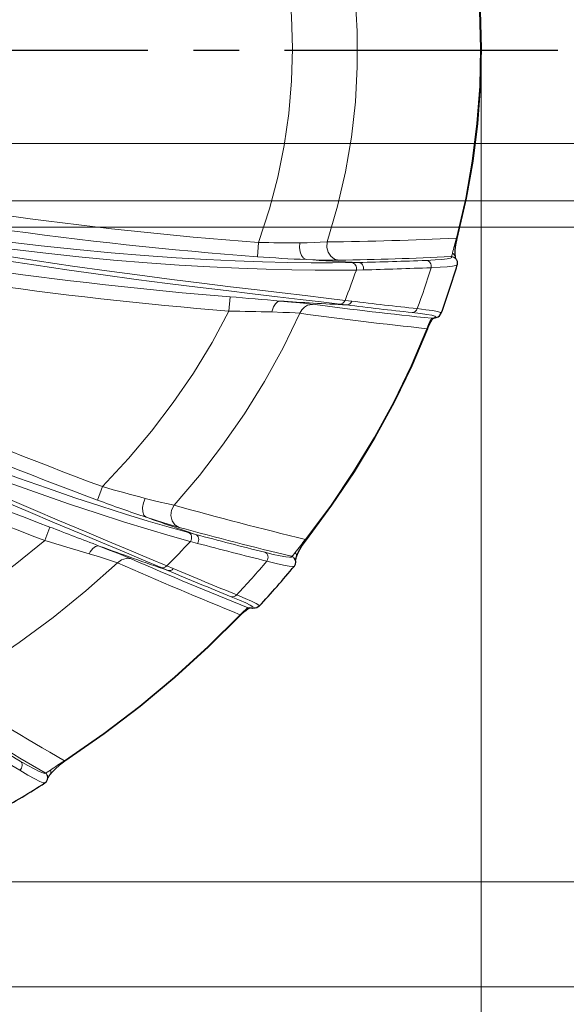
# Model space of a CAD drawing. Header units: millimetres. Extents: x 0 to 594, y 0 to 840.
# Tile 13 of 33: x 345 to 383, y 308 to 376. Entities that reach past the tile are written whole.
import ezdxf

# ---------------------------------------------------------------- set-up
doc = ezdxf.new("R2010")
doc.units = ezdxf.units.MM
doc.linetypes.add('CENTER2', pattern=[28.575, 19.05, -3.175, 3.175, -3.175])
doc.styles.add('Default', font='txt')
doc.dimstyles.new('ISO', dxfattribs={"dimtxt": 3.5, "dimasz": 4.375, "dimexe": 2.1, "dimexo": 1.05, "dimgap": 1.75, "dimtad": 1, "dimdsep": 46, "dimtxsty": 'Default', "dimblk": 'CLOSED', "dimcen": 0.09, "dimclrt": 13, "dimadec": 0, "dimazin": 0, "dimtfac": 0.4, "dimtdec": 3, "dimtofl": 0, "dimtmove": 0, "dimatfit": 3, "dimldrblk": 'CLOSED', "dimfxl": 0, "dimtolj": 1, "dimarcsym": 0})

# ---------------------------------------------------------------- blocks, each defined once
blk = doc.blocks.new('.TD_SECTION_1', base_point=(66.801, 342.614))
at = {"color": 0, "linetype": 'CENTER2'}
blk.add_lwpolyline([(77.301, 374.114), (416.628, 374.115)], dxfattribs=at)
blk = doc.blocks.new('_CLOSED')
at = {"color": 0, "linetype": 'ByBlock', "lineweight": -2}
for p, q in [((-1, 0.166667), (0, 0)), ((-1, 0.166667), (-1, -0.166667)), ((0, 0), (-1, -0.166667)), ((0, 0), (-1, 0))]:
    blk.add_line(p, q, dxfattribs=at)
blk = doc.blocks.new('*D10')
at = {"color": 0, "linetype": 'Continuous', "lineweight": -2}
for p, q in [((277.761, 386.45), (494.884, 386.45)), ((492.784, 382.075), (492.784, 366.154)), ((277.761, 361.779), (494.884, 361.779))]:
    blk.add_line(p, q, dxfattribs=at)
at = {"layer": 'Defpoints', "color": 0}
for p in [(276.711, 386.45), (276.711, 361.779), (492.784, 361.779)]:
    blk.add_point(p, dxfattribs=at)
at = {"color": 0, "lineweight": -2, "xscale": 4.375, "yscale": 4.375, "zscale": 4.375}
for p, rotation in [((492.784, 386.45), 90.00000000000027), ((492.784, 361.779), 270.0000000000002)]:
    blk.add_blockref('_CLOSED', p, dxfattribs=dict(at, rotation=rotation))
at = {"color": 0, "lineweight": 0, "insert": (489.284, 374.114), "char_height": 3.5, "attachment_point": 5, "rotation": 90, "style": 'Default'}
blk.add_mtext('\\A1;24.7', dxfattribs=at)
blk = doc.blocks.new('*D11')
at = {"color": 0, "linetype": 'Continuous', "lineweight": -2}
for p, q in [((248.023, 380.614), (459.407, 380.614)), ((457.307, 376.239), (457.307, 371.989)), ((248.023, 367.614), (459.407, 367.614))]:
    blk.add_line(p, q, dxfattribs=at)
at = {"layer": 'Defpoints', "color": 0}
for p in [(246.973, 380.614), (246.973, 367.614), (457.307, 367.614)]:
    blk.add_point(p, dxfattribs=at)
at = {"color": 0, "lineweight": -2, "xscale": 4.375, "yscale": 4.375, "zscale": 4.375}
for p, rotation in [((457.307, 380.614), 90), ((457.307, 367.614), 270)]:
    blk.add_blockref('_CLOSED', p, dxfattribs=dict(at, rotation=rotation))
at = {"color": 0, "lineweight": 0, "insert": (453.807, 374.114), "char_height": 3.5, "attachment_point": 5, "rotation": 90, "style": 'Default'}
blk.add_mtext('\\A1;13', dxfattribs=at)
blk = doc.blocks.new('*D12')
at = {"color": 0, "linetype": 'Continuous', "lineweight": -2}
for p, q in [((248.023, 384.614), (477.145, 384.614)), ((475.045, 380.239), (475.045, 367.989)), ((248.023, 363.614), (477.145, 363.614))]:
    blk.add_line(p, q, dxfattribs=at)
at = {"layer": 'Defpoints', "color": 0}
for p in [(246.973, 384.614), (246.973, 363.614), (475.045, 363.614)]:
    blk.add_point(p, dxfattribs=at)
at = {"color": 0, "lineweight": -2, "xscale": 4.375, "yscale": 4.375, "zscale": 4.375}
for p, rotation in [((475.045, 384.614), 90), ((475.045, 363.614), 270)]:
    blk.add_blockref('_CLOSED', p, dxfattribs=dict(at, rotation=rotation))
at = {"color": 0, "lineweight": 0, "insert": (471.545, 374.114), "char_height": 3.5, "attachment_point": 5, "rotation": 90, "style": 'Default'}
blk.add_mtext('\\A1;21', dxfattribs=at)
blk = doc.blocks.new('*D13')
at = {"color": 0, "linetype": 'Continuous', "lineweight": -2}
for p, q in [((117.175, 373.064), (117.175, 275.602)), ((376.751, 373.064), (376.751, 275.602)), ((121.55, 277.702), (372.376, 277.702))]:
    blk.add_line(p, q, dxfattribs=at)
at = {"layer": 'Defpoints', "color": 0}
for p in [(117.175, 374.114), (376.751, 374.114), (376.751, 277.702)]:
    blk.add_point(p, dxfattribs=at)
at = {"color": 0, "lineweight": -2, "xscale": 4.375, "yscale": 4.375, "zscale": 4.375}
for p, rotation in [((117.175, 277.702), 179.9999898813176), ((376.751, 277.702), 359.9999898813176)]:
    blk.add_blockref('_CLOSED', p, dxfattribs=dict(at, rotation=rotation))
at = {"color": 0, "lineweight": 0, "insert": (246.963, 281.202), "char_height": 3.5, "attachment_point": 5, "rotation": 359.99999, "style": 'Default'}
blk.add_mtext('\\A1;259.6', dxfattribs=at)
blk = doc.blocks.new('*D14')
at = {"color": 0, "linetype": 'Continuous', "lineweight": -2}
for p, q in [((248.011, 432.071), (512.555, 432.071)), ((510.455, 320.533), (510.455, 427.696)), ((248.011, 316.158), (512.555, 316.158))]:
    blk.add_line(p, q, dxfattribs=at)
at = {"layer": 'Defpoints', "color": 0}
for p in [(246.961, 432.071), (510.455, 432.071), (246.961, 316.158)]:
    blk.add_point(p, dxfattribs=at)
at = {"color": 0, "lineweight": -2, "xscale": 4.375, "yscale": 4.375, "zscale": 4.375}
for p, rotation in [((510.455, 432.071), 90.00003193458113), ((510.455, 316.158), 270.0000319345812)]:
    blk.add_blockref('_CLOSED', p, dxfattribs=dict(at, rotation=rotation))
at = {"color": 0, "lineweight": 0, "insert": (506.955, 374.114), "char_height": 3.5, "attachment_point": 5, "rotation": 90.00003, "style": 'Default'}
blk.add_mtext('\\A1;115.9', dxfattribs=at)
blk = doc.blocks.new('*D15')
at = {"color": 0, "linetype": 'Continuous', "lineweight": -2}
for p, q in [((297.521, 439.393), (541.681, 439.393)), ((539.581, 435.018), (539.581, 313.21)), ((297.521, 308.835), (541.681, 308.835))]:
    blk.add_line(p, q, dxfattribs=at)
at = {"layer": 'Defpoints', "color": 0}
for p in [(296.471, 439.393), (296.471, 308.835), (539.581, 308.835)]:
    blk.add_point(p, dxfattribs=at)
at = {"color": 0, "lineweight": -2, "xscale": 4.375, "yscale": 4.375, "zscale": 4.375}
for p, rotation in [((539.581, 439.393), 89.99998800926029), ((539.581, 308.835), 269.9999880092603)]:
    blk.add_blockref('_CLOSED', p, dxfattribs=dict(at, rotation=rotation))
at = {"color": 0, "lineweight": 0, "insert": (536.081, 374.114), "char_height": 3.5, "attachment_point": 5, "rotation": 89.99999, "style": 'Default'}
blk.add_mtext('\\A1;130.6', dxfattribs=at)
blk = doc.blocks.new('b', base_point=(70.359, 265.815))
at = {"color": 0, "linetype": 'Continuous', "lineweight": 0}
for p, q in [((375.031, 361.005), (375.067, 360.995)), ((361.234, 360.711), (361.16, 359.714)), ((367.731, 359.304), (368.216, 359.314)), ((368.054, 358.786), (368.539, 358.797)), ((359.173, 355.924), (359.253, 356.92)), ((367.373, 356.352), (366.906, 356.411)), ((367.731, 356.618), (367.264, 356.675)), ((373.301, 355.408), (373.312, 355.421)), ((372.974, 354.701), (373.009, 354.687)), ((350.36, 343.695), (350.013, 342.757)), ((346.694, 340.871), (346.339, 339.937)), ((356.345, 340.498), (356.84, 340.365)), ((356.482, 339.874), (356.978, 339.742)), ((364.52, 340.018), (364.549, 339.995)), ((354.908, 337.856), (354.456, 338.049)), ((355.296, 337.979), (354.844, 338.17)), ((359.963, 334.769), (359.99, 334.743)), ((347.72, 324.594), (347.741, 324.563))]:
    blk.add_line(p, q, dxfattribs=at)
for points in [[(361.234, 387.518), (361.941, 385.369), (362.529, 383.185), (362.993, 380.971), (363.328, 378.734), (363.533, 376.481), (363.605, 374.221), (363.545, 371.96), (363.352, 369.706), (363.029, 367.467), (362.578, 365.251), (362.002, 363.063), (361.234, 360.711)], [(366.031, 387.483), (366.713, 385.132), (367.268, 382.742), (367.688, 380.32), (367.972, 377.878), (368.117, 375.421), (368.122, 372.957), (367.985, 370.499), (367.709, 368.056), (367.297, 365.633), (366.75, 363.241), (366.031, 360.746)], [(375.031, 387.224), (375.627, 384.666), (376.096, 382.082), (376.434, 379.478), (376.64, 376.86), (376.713, 374.234), (376.652, 371.608), (376.458, 368.989), (376.132, 366.383), (375.675, 363.797), (375.031, 361.005)], [(367.731, 359.304), (366.385, 359.287), (364.895, 359.288), (363.266, 359.31), (361.504, 359.354), (359.617, 359.423), (357.611, 359.519), (355.494, 359.644), (353.274, 359.8), (350.959, 359.99), (348.558, 360.214), (346.078, 360.475), (343.53, 360.772), (340.922, 361.107), (338.263, 361.48), (335.562, 361.892), (332.829, 362.342), (330.072, 362.829), (327.299, 363.352), (324.516, 363.911), (321.73, 364.504), (318.946, 365.131), (316.074, 365.812)], [(367.264, 356.675), (365.951, 356.837), (364.489, 357.012), (362.886, 357.2), (361.146, 357.405), (359.277, 357.628), (357.287, 357.87), (355.182, 358.133), (352.972, 358.419), (350.665, 358.73), (348.269, 359.066), (345.794, 359.429), (343.248, 359.82), (340.64, 360.24), (337.981, 360.688), (335.28, 361.167), (332.546, 361.674), (329.787, 362.21), (327.012, 362.775), (324.229, 363.368), (321.443, 363.989), (318.659, 364.637), (315.798, 365.331)], [(368.053, 358.786), (366.695, 358.769), (365.191, 358.77), (363.547, 358.792), (361.769, 358.837), (359.865, 358.908), (357.84, 359.005), (355.704, 359.133), (353.464, 359.291), (351.128, 359.484), (348.705, 359.712), (346.203, 359.976), (343.633, 360.278), (341.002, 360.619), (338.321, 360.999), (335.598, 361.418), (332.844, 361.876), (330.066, 362.373), (327.274, 362.908), (324.474, 363.479), (321.673, 364.085), (318.875, 364.725), (315.98, 365.423)], [(366.906, 356.411), (365.601, 356.571), (364.149, 356.744), (362.555, 356.931), (360.826, 357.134), (358.969, 357.355), (356.991, 357.595), (354.899, 357.856), (352.702, 358.139), (350.409, 358.446), (348.027, 358.779), (345.566, 359.138), (343.035, 359.525), (340.442, 359.94), (337.797, 360.382), (335.11, 360.854), (332.389, 361.353), (329.642, 361.881), (326.878, 362.437), (324.103, 363.019), (321.324, 363.629), (318.546, 364.264), (315.703, 364.943)], [(356.345, 340.499), (355.008, 340.87), (353.541, 341.298), (351.951, 341.783), (350.246, 342.325), (348.431, 342.924), (346.517, 343.579), (344.512, 344.291), (342.423, 345.058), (340.259, 345.88), (338.029, 346.756), (335.741, 347.685), (333.403, 348.664), (331.024, 349.692), (328.611, 350.768), (326.171, 351.889), (323.713, 353.053), (321.241, 354.258), (318.762, 355.502), (316.281, 356.783), (313.804, 358.097), (311.334, 359.444), (308.874, 360.821), (306.32, 362.29)], [(354.844, 338.17), (353.608, 338.696), (352.235, 339.274), (350.732, 339.904), (349.107, 340.587), (347.369, 341.321), (345.525, 342.105), (343.584, 342.939), (341.554, 343.823), (339.445, 344.753), (337.265, 345.731), (335.022, 346.753), (332.726, 347.818), (330.385, 348.925), (328.006, 350.072), (325.598, 351.256), (323.167, 352.477), (320.721, 353.73), (318.266, 355.015), (315.806, 356.33), (313.348, 357.672), (310.895, 359.041), (308.452, 360.433), (305.929, 361.902)], [(356.481, 339.874), (355.066, 340.27), (353.507, 340.728), (351.812, 341.249), (349.99, 341.834), (348.051, 342.481), (346.003, 343.192), (343.857, 343.965), (341.622, 344.8), (339.308, 345.695), (336.926, 346.649), (334.484, 347.661), (331.992, 348.728), (329.46, 349.85), (326.897, 351.022), (324.31, 352.243), (321.708, 353.511), (319.098, 354.822), (316.487, 356.174), (313.879, 357.565), (311.28, 358.991), (308.694, 360.45), (306.119, 361.945)], [(354.456, 338.049), (353.227, 338.57), (351.862, 339.143), (350.367, 339.769), (348.751, 340.446), (347.022, 341.173), (345.187, 341.951), (343.256, 342.778), (341.236, 343.654), (339.137, 344.576), (336.967, 345.545), (334.735, 346.558), (332.449, 347.614), (330.117, 348.711), (327.747, 349.847), (325.347, 351.02), (322.924, 352.228), (320.485, 353.47), (318.036, 354.743), (315.581, 356.045), (313.127, 357.375), (310.677, 358.73), (308.234, 360.11), (305.728, 361.557)], [(364.104, 360.687), (364.093, 360.368), (364.135, 360.062), (364.227, 359.804), (364.36, 359.618), (364.558, 359.516)], [(364.104, 360.687), (364.632, 360.694), (365.111, 360.705), (365.531, 360.719), (366.031, 360.746)], [(366.84, 359.472), (366.54, 359.554), (366.279, 359.744), (366.093, 360.021), (366.004, 360.354), (366.031, 360.746)], [(372.934, 359.459), (373.539, 359.488), (374.024, 359.524), (374.383, 359.565), (374.614, 359.611), (374.714, 359.661), (374.671, 359.719)], [(374.671, 359.719), (374.709, 359.775), (374.762, 359.966)], [(364.558, 359.516), (365.208, 359.493), (365.794, 359.478), (366.305, 359.47), (366.84, 359.472)], [(373.268, 358.952), (373.894, 358.979), (374.394, 359.014), (374.762, 359.055), (374.994, 359.101), (375.091, 359.155)], [(362.727, 356.629), (362.562, 356.582), (362.407, 356.441), (362.277, 356.221), (362.167, 355.863)], [(365.005, 356.396), (364.606, 356.445), (364.115, 356.498), (363.542, 356.554), (362.727, 356.629)], [(364.119, 355.771), (364.248, 356.009), (364.43, 356.202), (364.651, 356.333), (365.005, 356.396)], [(372.295, 356.097), (372.9, 356.024), (373.374, 355.956), (373.713, 355.892), (373.914, 355.832), (373.973, 355.773)], [(359.173, 355.924), (357.992, 353.732), (356.695, 351.606), (355.29, 349.552), (353.783, 347.57), (352.182, 345.663), (350.36, 343.695)], [(364.119, 355.771), (362.95, 353.358), (361.657, 351.019), (360.247, 348.757), (358.729, 346.577), (357.112, 344.479), (355.344, 342.399)], [(364.119, 355.771), (363.791, 355.795), (363.387, 355.817), (362.918, 355.837), (362.167, 355.863)], [(371.941, 355.823), (372.521, 355.756), (372.979, 355.693), (373.312, 355.632), (373.515, 355.575), (373.587, 355.521), (373.528, 355.472), (373.312, 355.421)], [(372.974, 354.701), (373.095, 354.984), (373.188, 355.191), (373.251, 355.322), (373.301, 355.408)], [(372.974, 354.701), (371.88, 352.119), (370.66, 349.595), (369.318, 347.133), (367.862, 344.738), (366.298, 342.413), (364.52, 340.018)], [(353.33, 342.876), (353.215, 342.56), (353.157, 342.235), (353.166, 341.943), (353.24, 341.716), (353.395, 341.565)], [(353.33, 342.876), (353.882, 342.736), (354.385, 342.613), (354.831, 342.509), (355.344, 342.399)], [(355.694, 340.851), (355.409, 341.031), (355.211, 341.318), (355.127, 341.672), (355.169, 342.044), (355.344, 342.399)], [(353.395, 341.565), (354.046, 341.352), (354.638, 341.164), (355.159, 341.005), (355.694, 340.851)], [(346.339, 339.937), (344.274, 338.257), (342.139, 336.666), (339.941, 335.164), (337.686, 333.751), (334.978, 332.207)], [(351.405, 338.38), (351.063, 338.498), (350.642, 338.637), (350.153, 338.793), (349.421, 339.02)], [(352.357, 338.658), (351.959, 338.826), (351.468, 339.026), (350.899, 339.253), (350.127, 339.554)], [(361.667, 339.119), (362.265, 338.976), (362.754, 338.87), (363.131, 338.803), (363.389, 338.774), (363.527, 338.783), (363.536, 338.839)], [(363.536, 338.839), (363.583, 338.859), (363.642, 338.911), (363.8, 339.105)], [(351.405, 338.38), (349.2, 336.422), (346.915, 334.571), (344.558, 332.825), (342.134, 331.185), (339.463, 329.536)], [(351.405, 338.38), (351.681, 338.594), (352.002, 338.694), (352.357, 338.658)], [(361.82, 338.503), (362.462, 338.345), (362.98, 338.231), (363.368, 338.161), (363.62, 338.137), (363.734, 338.159)], [(359.327, 336.023), (359.901, 335.785), (360.346, 335.588), (360.659, 335.433), (360.834, 335.322), (360.869, 335.255), (360.765, 335.232), (360.509, 335.256)], [(359.715, 336.154), (360.299, 335.909), (360.753, 335.705), (361.07, 335.546), (361.248, 335.432), (361.283, 335.362)], [(359.963, 334.769), (360.186, 334.985), (360.348, 335.133), (360.448, 335.217), (360.508, 335.256)], [(359.963, 334.769), (357.72, 332.546), (355.381, 330.424), (352.952, 328.407), (350.441, 326.493), (347.72, 324.594)], [(344.62, 324.572), (345.155, 324.265), (345.599, 324.023), (345.945, 323.848), (346.19, 323.744), (346.331, 323.71), (346.363, 323.755)], [(344.585, 323.932), (345.165, 323.595), (345.636, 323.334), (345.994, 323.154), (346.232, 323.057), (346.349, 323.045)], [(346.363, 323.755), (346.421, 323.761), (346.504, 323.796), (346.727, 323.94)]]:
    blk.add_lwpolyline(points, dxfattribs=at)
at = {"color": 0, "linetype": 'Continuous', "lineweight": 30}
for points in [[(375.067, 387.233), (375.664, 384.674), (376.133, 382.087), (376.471, 379.48), (376.678, 376.859), (376.751, 374.232), (376.69, 371.604), (376.495, 368.982), (376.168, 366.374), (375.711, 363.785), (375.067, 360.995)], [(375.067, 360.995), (374.973, 360.551), (374.93, 360.196), (374.921, 359.93), (374.936, 359.714)], [(374.838, 359.678), (374.912, 359.635), (375.002, 359.555), (375.088, 359.401), (375.091, 359.155)], [(373.009, 354.687), (373.131, 354.967), (373.248, 355.185), (373.343, 355.331), (373.432, 355.433)], [(373.388, 355.426), (373.467, 355.44), (373.541, 355.455), (373.611, 355.474), (373.681, 355.497), (373.758, 355.532), (373.854, 355.598), (373.973, 355.773)], [(373.009, 354.687), (371.915, 352.105), (370.694, 349.579), (369.352, 347.116), (367.895, 344.72), (366.329, 342.392), (364.549, 339.995)], [(364.549, 339.995), (364.281, 339.616), (364.089, 339.293), (363.959, 339.031), (363.865, 338.785)], [(359.99, 334.743), (360.277, 335.014), (360.494, 335.175), (360.61, 335.236)], [(361.283, 335.362), (361.126, 335.254), (361.012, 335.222), (360.924, 335.214), (360.844, 335.213), (360.763, 335.218), (360.675, 335.227), (360.573, 335.241)], [(359.99, 334.743), (357.747, 332.519), (355.407, 330.397), (352.977, 328.378), (350.464, 326.463), (347.741, 324.563)], [(347.741, 324.563), (347.364, 324.285), (347.076, 324.036), (346.865, 323.824), (346.688, 323.61)]]:
    blk.add_lwpolyline(points, dxfattribs=at)
at = {"color": 0, "linetype": 'Continuous', "lineweight": 0}
for centre, radius, start, end in [((381.643, 635.455), 275.501, 258.13969, 265.75158), ((381.644, 635.462), 276.508, 258.13979, 265.75148), ((381.644, 635.46), 279.438, 258.06833, 265.404), ((381.643, 635.455), 280.433, 258.06826, 265.40407), ((362.971, 623.657), 262.929, 270.66667, 272.6288), ((392.952, 355.816), 18.658, 163.85404, 167.1504), ((363.419, 451.43), 90.746, 268.62013, 270.43285), ((368.784, 461.471), 102.043, 265.71519, 267.62682), ((362.136, 632.491), 273.06, 270.98718, 272.6312), ((374.66, 359.316), 0.403, 63.8132, 88.42905), ((381.644, 635.461), 276.473, 266.45689, 267.21602), ((362.262, 630.913), 271.664, 271.25577, 272.25136), ((361.848, 635.029), 276.313, 271.38764, 272.3687), ((322.06, 374.806), 53.605, 339.5722, 342.79692), ((321.556, 374.986), 49.239, 338.16885, 340.79083), ((325.869, -62.095), 420.343, 84.96954, 85.44476), ((446.056, 602.042), 275.501, 243.13929, 249.67439), ((381.644, 635.461), 279.473, 266.11875, 267.07305), ((402.313, 638.409), 284.469, 262.46402, 264.14879), ((402.187, 636.967), 282.765, 262.92787, 263.8596), ((402.407, 640.02), 285.516, 263.02408, 263.94593), ((357.144, 182.858), 173.078, 88.33687, 89.32831), ((401.793, 630.307), 277.109, 262.18623, 264.03054), ((373.282, 355.788), 0.381, 272.95412, 289.91575), ((373.326, 355.807), 0.386, 267.98131, 279.21315), ((446.058, 602.045), 276.504, 243.13932, 249.67435), ((446.057, 602.044), 279.436, 243.06774, 249.17066), ((446.058, 602.044), 280.436, 243.06775, 249.17065), ((379.175, 442.44), 102.864, 253.73189, 255.4481), ((387.869, 444.767), 108.808, 249.63986, 251.52827), ((425.63, 594.372), 261.592, 254.41399, 256.49047), ((446.059, 602.047), 276.473, 250.41737, 251.17355), ((147.688, -183.296), 560.673, 68.83434, 69.21011), ((426.51, 600.6), 269.229, 254.74984, 256.47299), ((426.317, 599.481), 268.269, 254.99031, 256.05493), ((280.759, 113.843), 235.413, 73.04242, 73.82498), ((310.859, 382.086), 62.155, 315.04559, 317.22387), ((426.68, 602.126), 271.485, 255.12305, 256.17784), ((380.43, 326.721), 20.735, 140.114, 143.32592), ((446.059, 602.047), 279.473, 249.92449, 250.96455), ((465.058, 595.86), 281.449, 246.18307, 248.07411), ((466.806, 601.47), 286.651, 246.46791, 248.23364), ((311.79, 381.223), 65.787, 316.75985, 319.50677), ((363.412, 338.451), 0.407, 39.32881, 72.30595), ((466.424, 600.379), 285.226, 246.98493, 247.94612), ((467.141, 602.651), 287.334, 247.09197, 248.04547), ((480.279, 555.47), 266.225, 238.0663, 240.13752), ((481.726, 558.817), 271.251, 238.33764, 240.06416), ((481.423, 558.188), 270.724, 238.57896, 239.64729), ((482.011, 559.57), 272.783, 238.68607, 239.74897), ((358.264, 307.496), 20.087, 121.65938, 125.05262), ((346.402, 323.811), 0.35, 324.92207, 21.59288), ((346.142, 323.423), 0.399, 20.76428, 56.35171)]:
    blk.add_arc(centre, radius, start, end, dxfattribs=at)
at = {"color": 0, "linetype": 'Continuous', "lineweight": 30}
for centre, radius, start, end in [((376.081, 359.884), 1.158, 188.45537, 194.30909), ((322.177, 374.766), 55.168, 339.86294, 343.56272), ((363.401, 338.43), 0.43, 320.86359, 41.36398), ((365.512, 338.256), 1.731, 162.19701, 169.75998), ((312.088, 380.956), 67.074, 317.17472, 320.35247), ((346.119, 323.405), 0.427, 302.63135, 22.02522), ((348.237, 322.458), 1.93, 143.33926, 151.16123), ((301.891, 393.399), 83.224, 299.70296, 302.28971)]:
    blk.add_arc(centre, radius, start, end, dxfattribs=at)
at = {"color": 0, "linetype": 'Continuous', "lineweight": 0}
for centre, major_axis, ratio, start_param, end_param in [((374.541, 359.653), (0.395, 0.061), 0.922299, 6.283174, 7.125552), ((368.196, 358.915), (0.009, -0.4), 0.895495, 1.251797, 3.063187), ((372.921, 359.059), (0.016, -0.4), 0.896391, 1.264392, 3.062738), ((366.927, 356.81), (-0.05, -0.397), 0.900829, 0.080547, 1.339555), ((371.955, 356.223), (-0.043, -0.398), 0.901114, 0.08054, 1.345438), ((356.711, 339.987), (-0.104, -0.386), 0.885085, 1.138528, 3.066601), ((349.784, 338.616), (-0.362, -0.932), 0.500845, 3.181908, 4.464832), ((361.545, 338.738), (-0.096, -0.388), 0.886771, 1.15389, 3.065985), ((363.482, 338.903), (0.382, -0.118), 0.905454, 6.283159, 7.199462), ((355.038, 338.234), (-0.156, -0.368), 0.893692, 0.077921, 1.228282), ((359.451, 336.403), (-0.15, -0.371), 0.894401, 0.07808, 1.237269), ((344.396, 324.241), (-0.202, -0.345), 0.884138, 1.130271, 3.066808)]:
    blk.add_ellipse(centre, major_axis=major_axis, ratio=ratio, start_param=start_param, end_param=end_param, dxfattribs=at)
at = {"color": 0, "linetype": 'Continuous', "lineweight": 0, "extrusion": (0, 0, -1)}
for centre, major_axis, ratio, start_param, end_param in [((367.711, 358.905), (-0.008, 0.4), 0.895385, 0.078374, 1.891297), ((367.394, 356.752), (0.049, 0.397), 0.900862, 1.801361, 3.061025), ((356.216, 340.12), (0.104, 0.386), 0.884888, 0.074937, 2.004802), ((354.587, 338.426), (0.157, 0.368), 0.893608, 1.914352, 3.063706), ((360.631, 335.637), (-0.058, -0.396), 0.978046, 6.27114, 6.451513)]:
    blk.add_ellipse(centre, major_axis=major_axis, ratio=ratio, start_param=start_param, end_param=end_param, dxfattribs=at)
at = {"color": 0, "linetype": 'Continuous', "lineweight": 0}
blk.add_blockref('.TD_SECTION_1', (66.801, 342.614), dxfattribs=at)
for base, p1, p2, angle, override, picture, middle in [((539.581, 308.835), (296.471, 439.393), (296.471, 308.835), 269.99999, {"dimjust": 0, "dimdec": 1, "dimpost": '<>', "dimse1": 0, "dimse2": 0, "dimclrt": 0, "dimtmove": 0}, '*D15', (539.581, 374.114)), ((510.455, 432.071), (246.961, 316.158), (246.961, 432.071), 90.00003, {"dimdec": 1, "dimpost": '<>', "dimclrt": 0, "dimtmove": 0}, '*D14', (510.455, 374.114)), ((492.784, 361.779), (276.711, 386.45), (276.711, 361.779), 270, {"dimjust": 0, "dimdec": 1, "dimpost": '<>', "dimse1": 0, "dimse2": 0, "dimclrt": 0, "dimtmove": 0}, '*D10', (492.784, 374.114)), ((475.045, 363.614), (246.973, 384.614), (246.973, 363.614), 270, {"dimjust": 0, "dimdec": 1, "dimpost": '<>', "dimse1": 0, "dimse2": 0, "dimclrt": 0, "dimtmove": 0}, '*D12', (475.045, 374.114)), ((457.307, 367.614), (246.973, 380.614), (246.973, 367.614), 270, {"dimjust": 0, "dimdec": 1, "dimpost": '<>', "dimse1": 0, "dimse2": 0, "dimclrt": 0, "dimtmove": 0}, '*D11', (457.307, 374.114)), ((376.751, 277.702), (117.175, 374.114), (376.751, 374.114), 359.99999, {"dimdec": 1, "dimpost": '<>', "dimclrt": 0, "dimtmove": 0}, '*D13', (246.963, 277.702))]:
    dim = blk.add_linear_dim(base=base, p1=p1, p2=p2, angle=angle, dimstyle='ISO', override=override, dxfattribs=at)
    dim.commit()
    dim.dimension.update_dxf_attribs({"geometry": picture, "text_midpoint": middle, "dimtype": 161})

msp = doc.modelspace()

# ---------------------------------------------------------------- block references
at = {"color": 72, "linetype": 'Continuous', "lineweight": 0}
msp.add_blockref('b', (70.359, 265.815), dxfattribs=at)

doc.saveas('drawing.dxf')
